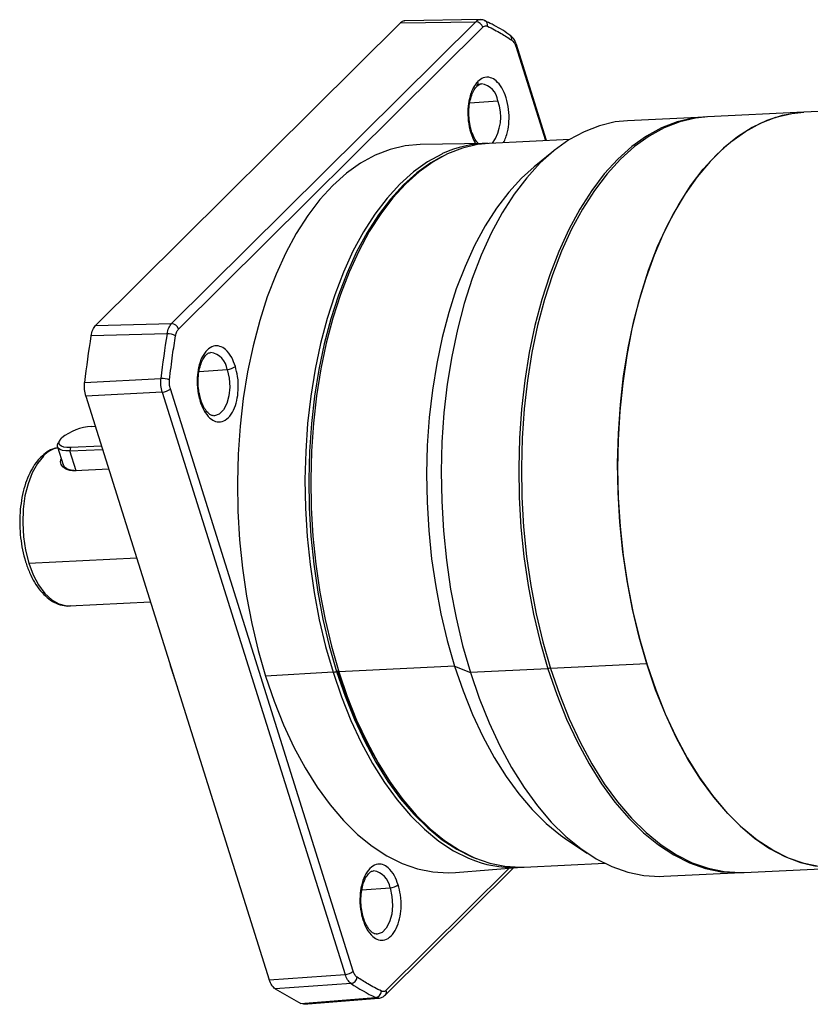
# Model space of a CAD drawing. Header units: millimetres. Extents: x 6170 to 7011, y -653 to -58.
# Tile 8 of 12: x 6820 to 6886, y -485 to -402. Entities that reach past the tile are written whole.
import ezdxf

# ---------------------------------------------------------------- set-up
doc = ezdxf.new("R2010")
doc.units = ezdxf.units.MM
doc.layers.get('0').update_dxf_attribs({"lineweight": 18})
doc.layers.add('粗实线', color=7, linetype='Continuous', lineweight=40)

# ---------------------------------------------------------------- blocks, each defined once
blk = doc.blocks.new('120GARL1')
at = {"linetype": 'Continuous', "lineweight": 25}
for p, q in [((-110.93, 71.31), (-158.91, 23.7)), ((-99.1, 71.49), (-146.95, 24.01)), ((-110.93, 71.31), (-99.1, 71.49)), ((-98.35, 71.83), (-110.24, 71.65)), ((-145.85, 23.16), (-98, 70.64)), ((-93.72, 69.4), (-93.7, 69.39)), ((-92.8, 67.65), (-88.14, 52.8)), ((-87.94, 52.81), (-92.69, 67.91)), ((-100.03, 58.76), (-95.59, 59.05)), ((-4.1, 59.36), (-47.47, 57.26)), ((-63.03, 56.51), (-75.23, 55.92)), ((-47.47, 57.26), (-62.61, 56.53)), ((-84.3, 52.98), (-96.98, 52.37)), ((-97.36, 52.36), (-107.83, 52.18)), ((-86.87, 51.14), (-89.9, 48.67)), ((-116, 38.22), (-116.23, 37.83)), ((-158.91, 23.7), (-146.95, 24.01)), ((-147.67, 22.39), (-159.63, 22.08)), ((-142.63, 16.49), (-138.19, 16.78)), ((-160.64, 14.76), (-148.63, 15.38)), ((-148.43, 13.23), (-160.43, 12.62)), ((-160.43, 12.62), (-131.58, -79.23)), ((-148.43, 13.23), (-119.65, -78.37)), ((-118.37, -77.87), (-147.14, 13.73)), ((-159.55, 7.82), (-158.94, 7.85)), ((-164.53, 5.67), (-164.78, 5.26)), ((-157.96, 4.75), (-162.88, 4.51)), ((-164.92, 4.61), (-164.03, 1.78)), ((-162.88, 4.51), (-162.96, 3.97)), ((-162.96, 3.97), (-157.8, 4.22)), ((-161.98, 0.87), (-162.96, 3.97)), ((-156.82, 1.12), (-162.15, 0.87)), ((-169.42, -13.66), (-152.44, -12.84)), ((-163.02, -20.4), (-150.26, -19.78)), ((-121.55, -30.82), (-132.16, -31.48)), ((-120.83, -30.56), (-120.64, -30.77)), ((-102.41, -29.89), (-120.64, -30.77)), ((-102.41, -29.89), (-99.93, -30.87)), ((-87.73, -30.28), (-99.93, -30.87)), ((-87.35, -30.13), (-87.73, -30.28)), ((-72.17, -29.53), (-87.31, -30.26)), ((-146.76, -31.03), (-146.77, -31.01)), ((-112.04, -48.87), (-111.78, -49.24)), ((-84.8, -57.13), (-81.54, -59.3)), ((-113.31, -81.61), (-93.16, -61.62)), ((-93.83, -61.68), (-113.17, -80.86)), ((-102.3, -62.35), (-91.87, -61.52)), ((-91.48, -61.5), (-78.8, -60.88)), ((-56.87, -62.33), (-43.65, -61.69)), ((-69.49, -62.94), (-57.29, -62.35)), ((-117.01, -65.05), (-112.57, -64.76)), ((-131.58, -79.23), (-119.65, -78.37)), ((-118.72, -79.8), (-130.66, -80.66)), ((-130.66, -80.66), (-126.62, -82.98)), ((-126.62, -82.98), (-114.86, -82.02)), ((-114.35, -82.09), (-114.86, -82.02)), ((-126.13, -83.05), (-126.62, -82.98)), ((-126.14, -83.08), (-114.34, -82.12))]:
    blk.add_line(p, q, dxfattribs=at)
at = {"linetype": 'Continuous', "lineweight": 25, "flags": 128}
for points in [[(-97.64, 71.66), (-97.64, 71.66), (-97.62, 71.65)], [(-75.23, 55.92), (-77.13, 55.73), (-79.61, 55.15), (-82.05, 54.2), (-84.42, 52.91), (-86.73, 51.26), (-88.94, 49.28), (-91.05, 46.97), (-93.05, 44.35), (-94.92, 41.43), (-96.65, 38.24), (-98.23, 34.79), (-99.65, 31.1), (-100.9, 27.2), (-101.98, 23.11), (-102.87, 18.86), (-103.58, 14.47), (-104.09, 9.97), (-104.41, 5.38), (-104.53, 0.74), (-104.45, -3.92), (-104.18, -8.58), (-103.71, -13.22), (-103.04, -17.79), (-102.19, -22.27), (-101.15, -26.64), (-99.93, -30.87)], [(-62.82, 56.52), (-64.93, 56.32), (-67.41, 55.73), (-69.85, 54.79), (-72.23, 53.49), (-74.53, 51.85), (-76.74, 49.86), (-78.86, 47.55), (-80.85, 44.93), (-82.72, 42.02), (-84.45, 38.83), (-86.03, 35.38), (-87.45, 31.69), (-88.71, 27.79), (-89.78, 23.7), (-90.68, 19.45), (-91.38, 15.06), (-91.9, 10.56), (-92.21, 5.97), (-92.33, 1.33), (-92.26, -3.33), (-91.98, -8), (-91.51, -12.63), (-90.84, -17.2), (-89.99, -21.68), (-88.95, -26.05), (-87.73, -30.28)], [(-62.61, 56.53), (-64.51, 56.34), (-66.99, 55.76), (-69.43, 54.81), (-71.8, 53.51), (-74.11, 51.87), (-76.32, 49.88), (-78.43, 47.57), (-80.43, 44.95), (-82.3, 42.04), (-84.03, 38.85), (-85.61, 35.4), (-87.03, 31.71), (-88.29, 27.81), (-89.36, 23.72), (-90.26, 19.47), (-90.96, 15.08), (-91.48, 10.58), (-91.79, 5.99), (-91.91, 1.35), (-91.84, -3.31), (-91.56, -7.98), (-91.09, -12.61), (-90.42, -17.18), (-89.57, -21.66), (-88.53, -26.03), (-87.31, -30.26)], [(-47.47, 57.26), (-48.43, 57.19), (-50.87, 56.76), (-53.27, 55.98), (-55.62, 54.86), (-57.9, 53.41), (-60.11, 51.63), (-62.23, 49.53), (-64.24, 47.12), (-66.14, 44.43), (-67.9, 41.46), (-69.54, 38.24), (-71.02, 34.77), (-72.35, 31.09), (-73.52, 27.22), (-74.52, 23.17), (-75.34, 18.97), (-75.97, 14.65), (-76.43, 10.22), (-76.7, 5.73), (-76.77, 1.19), (-76.66, -3.37), (-76.36, -7.93), (-75.87, -12.45), (-75.2, -16.91), (-74.35, -21.28), (-73.33, -25.54), (-72.13, -29.66), (-70.77, -33.62), (-69.26, -37.4), (-67.6, -40.97), (-65.81, -44.31), (-63.89, -47.4), (-61.86, -50.22), (-59.73, -52.77), (-57.51, -55.01), (-55.21, -56.94), (-52.85, -58.55), (-50.44, -59.83), (-48, -60.77), (-45.53, -61.37)], [(-72.17, -29.53), (-73.39, -25.3), (-74.43, -20.93), (-75.28, -16.45), (-75.95, -11.88), (-76.42, -7.24), (-76.7, -2.58), (-76.77, 2.08), (-76.65, 6.72), (-76.34, 11.31), (-75.82, 15.81), (-75.12, 20.2), (-74.22, 24.45), (-73.14, 28.54), (-71.89, 32.44), (-70.47, 36.13), (-68.89, 39.58), (-67.16, 42.77), (-65.29, 45.68), (-63.29, 48.31), (-61.18, 50.61), (-58.97, 52.6), (-56.66, 54.24), (-54.29, 55.54), (-51.85, 56.49), (-49.37, 57.07), (-47.47, 57.26)], [(-107.83, 52.18), (-110.18, 51.97), (-112.57, 51.41), (-114.92, 50.51), (-117.21, 49.25), (-119.43, 47.67), (-121.56, 45.76), (-123.6, 43.53), (-125.52, 41.01), (-127.33, 38.2), (-128.99, 35.12), (-130.52, 31.79), (-131.89, 28.24), (-133.09, 24.48), (-134.13, 20.54), (-134.99, 16.45), (-135.67, 12.21), (-136.17, 7.88), (-136.47, 3.46), (-136.59, -1.01), (-136.52, -5.51), (-136.25, -10), (-135.79, -14.47), (-135.15, -18.87), (-134.33, -23.19), (-133.33, -27.4), (-132.16, -31.48)], [(-96.98, 52.37), (-98.8, 52.18), (-101.17, 51.63), (-103.51, 50.72), (-105.79, 49.48), (-107.99, 47.9), (-110.11, 46), (-112.14, 43.79), (-114.05, 41.28), (-115.84, 38.49), (-117.5, 35.43), (-119.01, 32.12), (-120.37, 28.59), (-121.57, 24.86), (-122.61, 20.94), (-123.46, 16.87), (-124.14, 12.66), (-124.63, 8.35), (-124.94, 3.96), (-125.05, -0.49), (-124.98, -4.96), (-124.71, -9.43), (-124.26, -13.86), (-123.62, -18.24), (-122.8, -22.54), (-121.81, -26.72), (-120.64, -30.77)], [(-104.3, 50.75), (-104.41, 50.69), (-106.69, 49.45), (-108.9, 47.87), (-111.02, 45.97), (-113.05, 43.76), (-114.96, 41.25), (-116.75, 38.45), (-118.41, 35.4), (-119.92, 32.09), (-121.28, 28.56), (-122.49, 24.82), (-123.52, 20.9), (-124.37, 16.83), (-125.05, 12.62), (-125.54, 8.31), (-125.85, 3.91), (-125.96, -0.53), (-125.89, -5), (-125.62, -9.47), (-125.17, -13.91), (-124.53, -18.29), (-123.71, -22.59), (-122.72, -26.77), (-121.55, -30.82)], [(-104.35, 50.31), (-106.17, 49.28), (-108.37, 47.71), (-110.48, 45.82), (-112.5, 43.61), (-114.41, 41.11), (-116.19, 38.33), (-117.84, 35.28), (-119.35, 31.98), (-120.71, 28.46), (-121.91, 24.74), (-122.93, 20.84), (-123.79, 16.78), (-124.46, 12.58), (-124.95, 8.29), (-125.26, 3.91), (-125.37, -0.52), (-125.3, -4.98), (-125.03, -9.43), (-124.58, -13.85), (-123.95, -18.22), (-123.13, -22.5), (-122.14, -26.67), (-120.98, -30.71)], [(-89.9, 48.67), (-91.89, 46.88), (-93.91, 44.67), (-95.82, 42.16), (-97.61, 39.37), (-99.27, 36.31), (-100.78, 33), (-102.15, 29.47), (-103.35, 25.74), (-104.38, 21.82), (-105.23, 17.75), (-105.91, 13.54), (-106.4, 9.23), (-106.71, 4.83), (-106.82, 0.39), (-106.75, -4.08), (-106.48, -8.55), (-106.03, -12.98), (-105.39, -17.36), (-104.57, -21.66), (-103.58, -25.84), (-102.41, -29.89)], [(-138.19, 16.78), (-137.89, 15.44), (-137.81, 14.03), (-137.94, 12.65), (-138.28, 11.42), (-138.8, 10.43), (-139.46, 9.78), (-140.2, 9.51), (-140.32, 9.5)], [(-162.96, 3.97), (-163.58, 3.97), (-164.1, 4.05), (-164.51, 4.19), (-164.79, 4.39), (-164.93, 4.65), (-164.92, 4.96), (-164.78, 5.26)], [(-162.88, 4.51), (-163.44, 4.51), (-163.92, 4.58), (-164.29, 4.71), (-164.54, 4.89), (-164.66, 5.12), (-164.65, 5.4), (-164.51, 5.7), (-164.24, 6.02)], [(-167.11, 3.18), (-168.06, 2.01), (-168.88, 0.54), (-169.54, -1.18), (-170.02, -3.11), (-170.3, -5.19), (-170.38, -7.34), (-170.26, -9.52), (-169.94, -11.64), (-169.42, -13.66)], [(-169.42, -13.66), (-168.73, -15.5), (-167.88, -17.1), (-166.9, -18.43), (-165.82, -19.44), (-164.68, -20.1), (-163.5, -20.39), (-163.02, -20.4)], [(-121.55, -30.82), (-120.23, -34.71), (-118.74, -38.41), (-117.11, -41.9), (-115.35, -45.17), (-113.46, -48.18), (-111.46, -50.93), (-109.36, -53.39), (-107.17, -55.54), (-104.9, -57.39), (-102.58, -58.91), (-100.21, -60.09), (-99.15, -60.51)], [(-120.98, -30.71), (-119.65, -34.58), (-118.18, -38.27), (-116.55, -41.75), (-114.8, -45), (-112.91, -48.01), (-110.92, -50.74), (-108.82, -53.19), (-106.64, -55.34), (-104.39, -57.18), (-102.07, -58.69), (-99.71, -59.87), (-99.02, -60.15)], [(-120.64, -30.77), (-119.32, -34.66), (-117.83, -38.36), (-116.2, -41.85), (-114.44, -45.11), (-112.55, -48.13), (-110.55, -50.87), (-108.45, -53.33), (-106.26, -55.49), (-104, -57.33), (-101.67, -58.85), (-99.3, -60.03), (-96.9, -60.87), (-94.49, -61.37), (-92.07, -61.51), (-91.48, -61.5)], [(-102.41, -29.89), (-101.09, -33.78), (-99.6, -37.48), (-97.98, -40.97), (-96.21, -44.23), (-94.32, -47.25), (-92.32, -49.99), (-90.22, -52.45), (-88.03, -54.61), (-85.77, -56.45), (-84.8, -57.13)], [(-99.93, -30.87), (-98.54, -34.92), (-97, -38.79), (-95.3, -42.43), (-93.46, -45.84), (-91.49, -48.98), (-89.4, -51.85), (-87.2, -54.41), (-84.92, -56.66), (-82.56, -58.59), (-80.13, -60.17), (-77.66, -61.41), (-75.15, -62.29), (-72.63, -62.81), (-70.1, -62.96), (-69.49, -62.94)], [(-87.73, -30.28), (-86.35, -34.33), (-84.8, -38.2), (-83.1, -41.84), (-81.26, -45.25), (-79.29, -48.39), (-77.2, -51.26), (-75.01, -53.82), (-72.72, -56.08), (-70.36, -58), (-67.93, -59.59), (-65.46, -60.82), (-62.95, -61.7), (-60.43, -62.22), (-57.9, -62.37), (-57.08, -62.34)], [(-87.31, -30.26), (-85.93, -34.31), (-84.38, -38.18), (-82.68, -41.82), (-80.84, -45.23), (-78.87, -48.37), (-76.78, -51.24), (-74.59, -53.8), (-72.3, -56.06), (-69.94, -57.98), (-67.51, -59.57), (-65.04, -60.8), (-62.53, -61.68), (-60.01, -62.2), (-57.48, -62.35), (-56.87, -62.33)], [(-43.68, -61.58), (-44.87, -61.47), (-47.39, -60.95), (-49.9, -60.07), (-52.37, -58.84), (-54.8, -57.25), (-57.16, -55.33), (-59.44, -53.07), (-61.64, -50.51), (-63.73, -47.64), (-65.7, -44.5), (-67.54, -41.09), (-69.24, -37.45), (-70.79, -33.58), (-72.17, -29.53)], [(-132.16, -31.48), (-130.82, -35.39), (-129.33, -39.11), (-127.69, -42.62), (-125.92, -45.9), (-124.02, -48.93), (-122.01, -51.69), (-119.89, -54.17), (-117.69, -56.34), (-115.41, -58.19), (-113.07, -59.72), (-110.69, -60.91), (-108.27, -61.76), (-105.84, -62.26), (-103.41, -62.4), (-102.3, -62.35)], [(-112.57, -64.76), (-112.28, -66.1), (-112.19, -67.52), (-112.32, -68.9), (-112.66, -70.13), (-113.18, -71.11), (-113.84, -71.76), (-114.58, -72.03), (-114.7, -72.04)]]:
    blk.add_lwpolyline(points, dxfattribs=at)
at = {"linetype": 'Continuous', "lineweight": 25}
for centre, radius, start, end in [((-99.15, 70.28), 1.21, 17.3146, 87.3627), ((-98.04, 70.94), 0.827, 350.0716, 58.9675), ((-94.17, 68.78), 0.769, 346.6795, 52.7909), ((-92.95, 67.87), 0.263, 303.883, 8.8508), ((-99.43, 61.84), 0.717, 316.0389, 21.7229), ((-98.67, 58.67), 3.1, 7.0281, 81.4014), ((-102.49, 56.56), 7.33, 325.4283, 19.8964), ((-97.03, 35.19), 17.18, 90.4161, 115.0528), ((-147, 22.8), 1.21, 17.3146, 87.3627), ((-29.67, 0.53), 131.74, 170.5836, 173.7981), ((-18.27, 1.07), 131.14, 170.6455, 173.7362), ((-147.55, 19.81), 2.58, 61.6999, 92.507), ((-141.28, 16.39), 3.11, 7.1811, 81.0124), ((-138.33, 19.01), 2.23, 273.4775, 309.249), ((-148.47, 12.08), 3.31, 68.8944, 92.7328), ((-148.55, 15.45), 2.23, 273.2931, 309.244), ((-142.61, 11.99), 0.257, 303.4567, 11.6035), ((-159.16, -0.2), 8.03, 92.7373, 129.2332), ((-167.1, 2.55), 0.63, 91.1272, 134.0878), ((-163.8, 0.09), 4.53, 103.7952, 136.9477), ((-121.73, -28.44), 2.39, 274.2542, 288.3758), ((-59.5, -12.38), 63.97, 196.5093, 214.7764), ((-93.17, -44.23), 17.34, 249.8318, 275.0003), ((-115.66, -65.15), 3.11, 7.1811, 81.0124), ((-112.71, -62.54), 2.23, 273.4775, 309.249), ((-116.99, -69.56), 0.257, 303.4567, 11.6035), ((-119.78, -76.14), 2.23, 273.2931, 309.244), ((-118.9, -78.65), 1.16, 278.6538, 351.5111), ((-100.46, -52.55), 32.8, 236.1749, 243.9624), ((-115.04, -80.93), 1.1, 279.1761, 355.5228), ((-113.84, -81.13), 0.719, 317.4372, 21.6676)]:
    blk.add_arc(centre, radius, start, end, dxfattribs=at)
for points, knots in [([(-110.21, 71.61), (-110.27, 71.62), (-110.52, 71.67), (-110.75, 71.47), (-110.93, 71.31)], [0, 0, 0, 0, 0.215129, 1, 1, 1, 1]), ([(-98.36, 71.78), (-98.42, 71.8), (-98.68, 71.85), (-98.92, 71.65), (-99.1, 71.49)], [0, 0, 0, 0, 0.229068, 1, 1, 1, 1]), ([(-97.64, 71.66), (-97.76, 71.71), (-98, 71.81), (-98.24, 71.82), (-98.36, 71.82)], [0, 0, 0, 0, 0.500518, 1, 1, 1, 1]), ([(-93.71, 69.39), (-93.76, 69.42), (-94.68, 70.09), (-95.99, 70.86), (-97.27, 71.45), (-97.64, 71.62)], [0, 0, 0, 0, 0.040498, 0.722348, 1, 1, 1, 1]), ([(-98, 70.64), (-97.98, 70.66), (-97.94, 70.7), (-97.8, 70.8), (-97.56, 70.9), (-97.34, 70.83), (-97.23, 70.8)], [0, 0, 0, 0, 0.072721, 0.208823, 0.571866, 1, 1, 1, 1]), ([(-97.23, 70.8), (-96.51, 70.43), (-95.23, 69.78), (-93.97, 68.96), (-93.42, 68.6)], [0, 0, 0, 0, 0.56, 1, 1, 1, 1]), ([(-92.69, 67.91), (-92.82, 68.24), (-93.07, 68.86), (-93.51, 69.23), (-93.72, 69.4)], [0, 0, 0, 0, 0.544397, 1, 1, 1, 1]), ([(-93.42, 68.6), (-93.35, 68.55), (-93.22, 68.44), (-93.04, 68.2), (-92.9, 67.94), (-92.83, 67.74), (-92.8, 67.65)], [0, 0, 0, 0, 0.277335, 0.53141, 0.793807, 1, 1, 1, 1]), ([(-98.76, 62.11), (-99.01, 61.81), (-99.58, 61.12), (-100.11, 59.57), (-100.37, 57.74), (-100.32, 55.86), (-99.91, 54.02), (-99.45, 52.79), (-99.1, 52.38), (-99.07, 52.33)], [0, 0, 0, 0, 0.14631, 0.331378, 0.477688, 0.639042, 0.809123, 0.979205, 1, 1, 1, 1]), ([(-94.71, 52.48), (-94.48, 53.03), (-94.06, 54.01), (-93.82, 55.86), (-93.87, 57.73), (-94.27, 59.6), (-94.96, 61.18), (-95.83, 62.24), (-96.84, 62.82), (-97.86, 62.82), (-98.49, 62.33), (-98.76, 62.11)], [0, 0, 0, 0, 0.124816, 0.224319, 0.334054, 0.449725, 0.565395, 0.67513, 0.774633, 0.900496, 1, 1, 1, 1]), ([(-99.76, 54.3), (-99.81, 54.49), (-99.98, 55.06), (-100.15, 56.1), (-100.2, 57.37), (-100.09, 58.61), (-99.83, 59.72), (-99.46, 60.62), (-99.12, 61.16), (-98.94, 61.3), (-98.9, 61.33)], [0, 0, 0, 0, 0.07687, 0.225411, 0.374897, 0.524425, 0.672698, 0.818732, 0.96196, 1, 1, 1, 1]), ([(-98.9, 61.33), (-98.8, 61.43), (-98.54, 61.67), (-98.35, 61.75), (-98.22, 61.73), (-98.21, 61.73)], [0, 0, 0, 0, 0.394724, 0.947612, 1, 1, 1, 1]), ([(-98.72, 52.34), (-98.88, 52.54), (-99.2, 52.94), (-99.55, 53.68), (-99.71, 54.17), (-99.76, 54.3)], [0, 0, 0, 0, 0.409847, 0.834331, 1, 1, 1, 1]), ([(-159.63, 22.08), (-159.55, 22.42), (-159.4, 23.09), (-159.08, 23.5), (-158.91, 23.7)], [0, 0, 0, 0, 0.500004, 1, 1, 1, 1]), ([(-147.67, 22.39), (-147.59, 22.73), (-147.43, 23.4), (-147.11, 23.81), (-146.95, 24.01)], [0, 0, 0, 0, 0.50007, 1, 1, 1, 1]), ([(-147.28, 15.16), (-147.12, 16.47), (-146.85, 18.8), (-146.49, 21.08), (-146.33, 22.08)], [0, 0, 0, 0, 0.56, 1, 1, 1, 1]), ([(-146.33, 22.08), (-146.3, 22.21), (-146.25, 22.45), (-146.13, 22.76), (-146, 23), (-145.9, 23.11), (-145.85, 23.16)], [0, 0, 0, 0, 0.277969, 0.531163, 0.793641, 1, 1, 1, 1]), ([(-136.92, 17.28), (-137.1, 17.76), (-137.5, 18.85), (-138.38, 19.94), (-139.39, 20.53), (-140.4, 20.55), (-141.39, 19.94), (-142.2, 18.76), (-142.73, 17.22), (-142.98, 15.39), (-142.91, 13.49), (-142.6, 12.3), (-142.47, 11.77)], [0, 0, 0, 0, 0.090412, 0.204776, 0.295189, 0.394898, 0.5, 0.605102, 0.704811, 0.795224, 0.909588, 1, 1, 1, 1]), ([(-142.35, 12.04), (-142.43, 12.34), (-142.63, 13.01), (-142.77, 14.19), (-142.78, 15.46), (-142.63, 16.67), (-142.34, 17.73), (-141.94, 18.57), (-141.49, 19.14), (-141.09, 19.42), (-140.89, 19.45), (-140.8, 19.46)], [0, 0, 0, 0, 0.093332, 0.210808, 0.328894, 0.446724, 0.563341, 0.678003, 0.79052, 0.902773, 1, 1, 1, 1]), ([(-142.47, 11.77), (-142.29, 11.29), (-141.88, 10.21), (-141, 9.11), (-140, 8.53), (-138.98, 8.51), (-137.99, 9.12), (-137.18, 10.3), (-136.66, 11.84), (-136.41, 13.67), (-136.47, 15.57), (-136.78, 16.76), (-136.92, 17.28)], [0, 0, 0, 0, 0.090412, 0.204776, 0.295189, 0.394898, 0.5, 0.605102, 0.704811, 0.795224, 0.909588, 1, 1, 1, 1]), ([(-160.43, 12.62), (-160.52, 12.96), (-160.7, 13.66), (-160.66, 14.39), (-160.64, 14.76)], [0, 0, 0, 0, 0.499999, 1, 1, 1, 1]), ([(-148.43, 13.23), (-148.51, 13.58), (-148.69, 14.27), (-148.65, 15.01), (-148.63, 15.38)], [0, 0, 0, 0, 0.499985, 1, 1, 1, 1]), ([(-147.14, 13.73), (-147.18, 13.85), (-147.24, 14.09), (-147.29, 14.48), (-147.3, 14.84), (-147.29, 15.06), (-147.28, 15.16)], [0, 0, 0, 0, 0.278355, 0.53172, 0.794076, 1, 1, 1, 1]), ([(-140.33, 9.53), (-140.39, 9.52), (-140.56, 9.51), (-140.92, 9.68), (-141.4, 10.12), (-141.88, 10.84), (-142.21, 11.52), (-142.33, 11.97), (-142.35, 12.04)], [0, 0, 0, 0, 0.128195, 0.334769, 0.533432, 0.745573, 0.95777, 1, 1, 1, 1]), ([(-164.87, 4.46), (-165.06, 4.43), (-165.63, 4.33), (-166.55, 3.86), (-167.2, 3.29), (-167.53, 3)], [0, 0, 0, 0, 0.192705, 0.587872, 1, 1, 1, 1]), ([(-167.53, 3), (-167.71, 2.81), (-168.21, 2.28), (-168.93, 1.21), (-169.65, -0.27), (-170.21, -1.95), (-170.6, -3.78), (-170.82, -5.71), (-170.87, -7.69), (-170.73, -9.68), (-170.43, -11.62), (-169.95, -13.47), (-169.32, -15.19), (-168.53, -16.73), (-167.61, -18.06), (-166.56, -19.13), (-165.42, -19.91), (-164.21, -20.33), (-163.3, -20.47), (-162.84, -20.37), (-162.77, -20.35)], [0, 0, 0, 0, 0.032297, 0.09183, 0.151889, 0.212121, 0.272193, 0.332087, 0.391861, 0.451593, 0.511364, 0.571241, 0.631316, 0.691684, 0.752409, 0.813429, 0.874089, 0.933291, 0.990245, 1, 1, 1, 1]), ([(-162.15, 0.87), (-162.38, 0.87), (-162.85, 0.87), (-163.62, 1.09), (-164.29, 1.63), (-164.49, 2.29), (-164.35, 2.64), (-164.32, 2.71)], [0, 0, 0, 0, 0.155494, 0.309679, 0.61754, 0.924979, 1, 1, 1, 1]), ([(-161.98, 0.87), (-162.2, 0.87), (-162.64, 0.88), (-163.36, 1.09), (-163.94, 1.47), (-163.99, 1.85), (-164.01, 1.97)], [0, 0, 0, 0, 0.208016, 0.414089, 0.825666, 1, 1, 1, 1]), ([(-147.38, -28.95), (-147.3, -29.22), (-147.12, -29.92), (-146.9, -30.6), (-146.77, -31.01)], [0, 0, 0, 0, 0.394212, 1, 1, 1, 1]), ([(-146.77, -31.01), (-146.57, -31.66), (-146.33, -32.43), (-146.06, -33.16), (-146.02, -33.27)], [0, 0, 0, 0, 0.848729, 1, 1, 1, 1]), ([(-111.3, -64.26), (-111.48, -63.78), (-111.89, -62.69), (-112.76, -61.6), (-113.77, -61.01), (-114.78, -61), (-115.77, -61.61), (-116.58, -62.79), (-117.11, -64.33), (-117.36, -66.16), (-117.29, -68.06), (-116.99, -69.25), (-116.85, -69.77)], [0, 0, 0, 0, 0.090412, 0.204776, 0.295189, 0.394898, 0.5, 0.605102, 0.704811, 0.795224, 0.909588, 1, 1, 1, 1]), ([(-116.73, -69.5), (-116.81, -69.2), (-117.01, -68.53), (-117.16, -67.36), (-117.16, -66.09), (-117.01, -64.88), (-116.72, -63.81), (-116.32, -62.97), (-115.87, -62.4), (-115.47, -62.12), (-115.28, -62.1), (-115.18, -62.09)], [0, 0, 0, 0, 0.093332, 0.210808, 0.328894, 0.446724, 0.563341, 0.678003, 0.79052, 0.902773, 1, 1, 1, 1]), ([(-116.85, -69.77), (-116.67, -70.25), (-116.26, -71.34), (-115.39, -72.43), (-114.38, -73.02), (-113.37, -73.03), (-112.37, -72.43), (-111.56, -71.25), (-111.04, -69.7), (-110.79, -67.87), (-110.85, -65.97), (-111.16, -64.79), (-111.3, -64.26)], [0, 0, 0, 0, 0.090412, 0.204776, 0.295189, 0.394898, 0.5, 0.605102, 0.704811, 0.795224, 0.909588, 1, 1, 1, 1]), ([(-114.71, -72.02), (-114.77, -72.02), (-114.94, -72.04), (-115.3, -71.86), (-115.79, -71.43), (-116.26, -70.7), (-116.59, -70.02), (-116.71, -69.58), (-116.73, -69.5)], [0, 0, 0, 0, 0.128195, 0.334769, 0.533432, 0.745573, 0.95777, 1, 1, 1, 1]), ([(-118.72, -79.8), (-118.91, -79.64), (-119.29, -79.31), (-119.53, -78.68), (-119.65, -78.37)], [0, 0, 0, 0, 0.500007, 1, 1, 1, 1]), ([(-117.75, -78.82), (-117.82, -78.77), (-117.95, -78.66), (-118.13, -78.42), (-118.27, -78.16), (-118.34, -77.96), (-118.37, -77.87)], [0, 0, 0, 0, 0.27797, 0.531163, 0.793641, 1, 1, 1, 1]), ([(-113.94, -81.02), (-114.66, -80.65), (-115.94, -80), (-117.2, -79.18), (-117.75, -78.82)], [0, 0, 0, 0, 0.56, 1, 1, 1, 1]), ([(-130.66, -80.66), (-130.84, -80.5), (-131.22, -80.17), (-131.46, -79.54), (-131.58, -79.23)], [0, 0, 0, 0, 0.500004, 1, 1, 1, 1]), ([(-114.37, -82.12), (-114.18, -82.09), (-113.8, -82.02), (-113.47, -81.75), (-113.31, -81.61)], [0, 0, 0, 0, 0.502251, 1, 1, 1, 1]), ([(-113.17, -80.86), (-113.23, -80.92), (-113.36, -81.02), (-113.57, -81.09), (-113.76, -81.09), (-113.88, -81.04), (-113.94, -81.02)], [0, 0, 0, 0, 0.278355, 0.53172, 0.794076, 1, 1, 1, 1])]:
    blk.add_open_spline(points, degree=3, knots=knots, dxfattribs=at)

msp = doc.modelspace()

# ---------------------------------------------------------------- block references
at = {"layer": '粗实线', "xscale": 0.5355, "yscale": 0.5355, "zscale": 0.5355}
msp.add_blockref('120GARL1', (6911.3381, -440.1457), dxfattribs=at)

doc.saveas('drawing.dxf')
